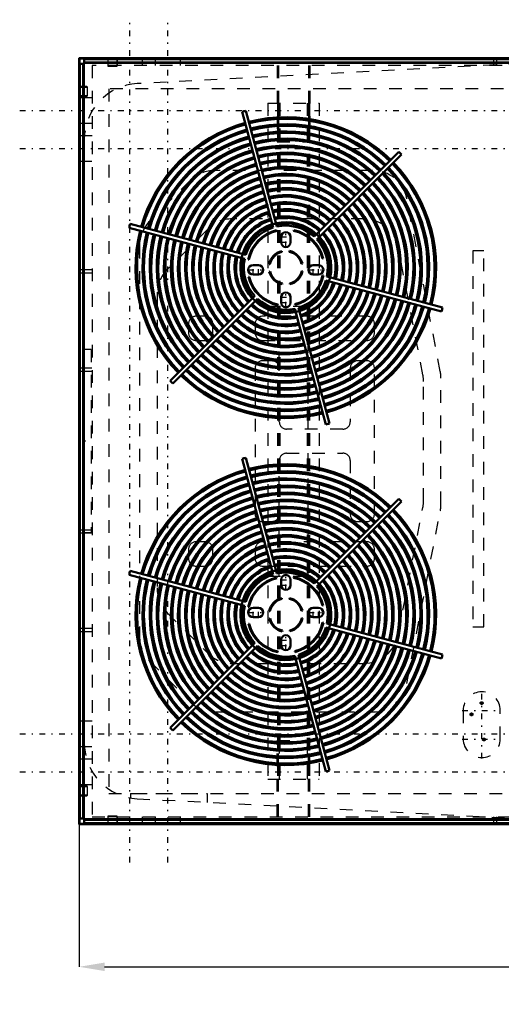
# Model space of a CAD drawing. Header units: inches. Extents: x -52 to 61, y -44 to 33.
# Tile 1 of 2: x -52 to -14, y -44 to 33. Entities that reach past the tile are written whole.
import ezdxf

# ---------------------------------------------------------------- set-up
doc = ezdxf.new("R2010")
doc.units = ezdxf.units.IN
doc.header["$MEASUREMENT"] = 0
doc.linetypes.add('Center', pattern=[1.5, 0.45, -0.5, 0.05, -0.5])
doc.linetypes.add('Dashed', pattern=[2, 1, -1])
for name, color, linetype, lineweight in [('2d ConnectionPoints', 7, 'Continuous', 50), ('AM_0', 7, 'Continuous', 50), ('AM_4', 3, 'Continuous', 25), ('AM_5', 3, 'Continuous', 25), ('AM_7', 7, 'Center', 25), ('AM_9', 6, 'Dashed', 25)]:
    doc.layers.add(name, color=color, linetype=linetype, lineweight=lineweight)
doc.dimstyles.get("Standard").update_dxf_attribs({"dimtxt": 0.18, "dimasz": 0.18, "dimexe": 0.18, "dimexo": 0.0625, "dimgap": 0.09, "dimtad": 0, "dimtih": 1, "dimtoh": 1, "dimdec": 4, "dimzin": 0, "dimdsep": 46, "dimtxsty": 'Standard', "dimcen": 0.09, "dimadec": 0, "dimazin": 0, "dimtfac": 1, "dimtdec": 4, "dimtofl": 0, "dimtmove": 0, "dimatfit": 3, "dimfxl": 1, "dimtolj": 1, "dimtzin": 0, "dimarcsym": 0})

# ---------------------------------------------------------------- blocks, each defined once
blk = doc.blocks.new('*D1')
at = {"layer": 'AM_5', "color": 0, "lineweight": -2}
for p, q in [((-46.898, 0), (-46.898, -41.403)), ((46.898, 0), (46.898, -41.403)), ((-44.898, -41.403), (-5.956, -41.403)), ((44.898, -41.403), (5.956, -41.403))]:
    blk.add_line(p, q, dxfattribs=at)
at = {"layer": 'AM_5', "color": 0}
for points in [[(-44.898, -41.07), (-44.898, -41.737), (-46.898, -41.403)], [(44.898, -41.737), (44.898, -41.07), (46.898, -41.403)]]:
    blk.add_solid(points, dxfattribs=at)
at = {"layer": 'Defpoints', "color": 0}
for p in [(-46.898, 0), (46.898, 0), (46.898, -41.403)]:
    blk.add_point(p, dxfattribs=at)
at = {"layer": 'AM_5', "color": 0, "insert": (0, -41.403), "char_height": 2, "attachment_point": 5}
blk.add_mtext('\\A1;93.8 in', dxfattribs=at)

msp = doc.modelspace()

# ---------------------------------------------------------------- linework, layer by layer
at = {"layer": '2d ConnectionPoints'}
msp.add_point((-46.497, 0), dxfattribs=at)
at = {"layer": 'AM_0'}
for p, q in [((-46.898, 30.181), (-46.898, -30.181)), ((-10.079, 30.181), (-46.898, 30.181)), ((-46.864, 27.964), (-46.864, 30.113)), ((-46.8575, 29.735), (-46.8575, -29.735)), ((-46.8575, 29.735), (-46.496, 29.735)), ((-46.83, 30.147), (-44.681, 30.147)), ((-46.5885, 29.735), (-46.5885, -29.735)), ((46.496, 30.0965), (-46.496, 30.0965)), ((-46.496, 30.0965), (-46.496, 29.735)), ((46.496, 29.8275), (-46.496, 29.8275)), ((-44.647, 30.113), (-44.647, 30.0965)), ((-44.613, 30.0965), (-44.613, 30.113)), ((-43.927, 30.113), (-43.927, 30.0965)), ((-43.893, 30.0965), (-43.893, 30.113)), ((-43.859, 30.147), (-43.246, 30.147)), ((-43.246, 30.147), (-43.246, 30.181)), ((-46.898, 26.585), (-46.864, 26.585)), ((-46.864, 26.585), (-46.864, 27.142)), ((-34.05886, 25.94212), (-31.61555, 16.82355)), ((-31.31321, 16.90456), (-33.75653, 26.02313)), ((-21.70373, 22.79359), (-28.37899, 16.11834)), ((-28.15766, 15.89701), (-21.48241, 22.57227)), ((-33.76355, 14.67555), (-42.88212, 17.11886)), ((-42.96313, 16.81653), (-33.84456, 14.37321)), ((-31.34127, 16.62897), (-31.32627, 16.56881)), ((-29.99071, 16.57212), (-29.97782, 16.63277)), ((-30.983, 15.665), (-30.983, 16.085)), ((-30.233, 16.085), (-30.233, 15.665)), ((-30.9329, 14.97111), (-30.91814, 14.91192)), ((-30.34146, 14.92199), (-30.32877, 14.98165)), ((-33.51212, 14.30529), (-33.57277, 14.31818)), ((-29.30489, 13.9929), (-29.36408, 13.97814)), ((-27.66703, 14.40127), (-27.72719, 14.38627)), ((-33.193, 13.875), (-32.773, 13.875)), ((-31.86199, 13.93454), (-31.92165, 13.94723)), ((-31.91111, 13.3431), (-31.85192, 13.35786)), ((-29.35401, 13.40146), (-29.29435, 13.38877)), ((-28.443, 13.875), (-28.023, 13.875)), ((-33.54897, 12.93473), (-33.48881, 12.94973)), ((-32.773, 13.125), (-33.193, 13.125)), ((-30.87454, 12.41401), (-30.88723, 12.35435)), ((-30.2831, 12.36489), (-30.29786, 12.42408)), ((-28.023, 13.125), (-28.443, 13.125)), ((-27.70388, 13.05071), (-27.64323, 13.03782)), ((-27.45245, 12.66045), (-18.33388, 10.21714)), ((-18.25287, 10.51947), (-27.37144, 12.96279)), ((-33.05834, 11.43899), (-39.73359, 4.76373)), ((-39.51227, 4.54241), (-32.83701, 11.21766)), ((-30.983, 10.915), (-30.983, 11.335)), ((-30.233, 11.335), (-30.233, 10.915)), ((-31.22529, 10.76388), (-31.23818, 10.70323)), ((-29.90279, 10.43144), (-27.45947, 1.31287)), ((-29.87473, 10.72703), (-29.88973, 10.78719)), ((-27.15714, 1.39388), (-29.60045, 10.51245)), ((-34.05886, -1.39388), (-31.61555, -10.51245)), ((-31.31321, -10.43144), (-33.75653, -1.31287)), ((-21.70373, -4.54241), (-28.37899, -11.21766)), ((-28.15766, -11.43899), (-21.48241, -4.76373)), ((-42.96313, -10.51947), (-33.84456, -12.96279)), ((-33.76355, -12.66045), (-42.88212, -10.21714)), ((-31.34127, -10.72703), (-31.32627, -10.78719)), ((-29.99071, -10.76388), (-29.97782, -10.70323)), ((-30.983, -11.335), (-30.983, -10.915)), ((-30.233, -10.915), (-30.233, -11.335)), ((-30.9329, -12.36489), (-30.91814, -12.42408)), ((-30.34146, -12.41401), (-30.32877, -12.35435)), ((-33.51212, -13.05071), (-33.57277, -13.03782)), ((-33.193, -13.125), (-32.773, -13.125)), ((-28.443, -13.125), (-28.023, -13.125)), ((-27.66703, -12.93473), (-27.72719, -12.94973)), ((-32.773, -13.875), (-33.193, -13.875)), ((-31.86199, -13.40146), (-31.92165, -13.38877)), ((-29.30489, -13.3431), (-29.36408, -13.35786)), ((-29.35401, -13.93454), (-29.29435, -13.94723)), ((-28.023, -13.875), (-28.443, -13.875)), ((-33.54897, -14.40127), (-33.48881, -14.38627)), ((-31.91111, -13.9929), (-31.85192, -13.97814)), ((-27.70388, -14.28529), (-27.64323, -14.29818)), ((-27.45245, -14.67555), (-18.33388, -17.11886)), ((-18.25287, -16.81653), (-27.37144, -14.37321)), ((-30.87454, -14.92199), (-30.88723, -14.98165)), ((-30.2831, -14.97111), (-30.29786, -14.91192)), ((-33.05834, -15.89701), (-39.73359, -22.57227)), ((-39.51227, -22.79359), (-32.83701, -16.11834)), ((-30.983, -16.085), (-30.983, -15.665)), ((-30.233, -15.665), (-30.233, -16.085)), ((-31.22529, -16.57212), (-31.23818, -16.63277)), ((-29.90279, -16.90456), (-27.45947, -26.02313)), ((-29.87473, -16.60897), (-29.88973, -16.54881)), ((-27.15714, -25.94212), (-29.60045, -16.82355)), ((-46.864, -26.585), (-46.898, -26.585)), ((-46.864, -27.142), (-46.864, -26.585)), ((-46.864, -30.113), (-46.864, -27.964)), ((-46.898, -30.181), (-8.472, -30.181)), ((-46.8575, -29.735), (-46.496, -29.735)), ((-44.681, -30.147), (-46.83, -30.147)), ((-46.496, -29.735), (-46.496, -30.0965)), ((46.496, -29.8275), (-46.496, -29.8275)), ((46.496, -30.0965), (-46.496, -30.0965)), ((-44.647, -30.0965), (-44.647, -30.113)), ((-44.613, -30.113), (-44.613, -30.0965)), ((-43.927, -30.0965), (-43.927, -30.113)), ((-43.893, -30.113), (-43.893, -30.0965)), ((-43.246, -30.147), (-43.859, -30.147)), ((-43.246, -30.181), (-43.246, -30.147))]:
    msp.add_line(p, q, dxfattribs=at)
for centre, radius, start, end in [((-46.83, 30.113), 0.068, 90, 180), ((-46.83, 30.113), 0.034, 90, 180), ((-44.681, 30.113), 0.068, 0, 90), ((-44.681, 30.113), 0.034, 0, 90), ((-43.859, 30.113), 0.068, 90, 180), ((-43.859, 30.113), 0.034, 90, 180), ((-46.83, 27.964), 0.068, 180, 246.1457295), ((-46.83, 27.964), 0.034, 180, 216.0188542), ((-46.83, 27.142), 0.068, 113.8542705, 180), ((-46.83, 27.142), 0.034, 143.9811458, 180), ((-30.608, 13.668), 12.75, 104.2967047, 105.7032953), ((-30.608, 13.668), 11.848, 105.7568408, 164.2431592), ((-30.608, 13.668), 11.728, 105.7645852, 164.2354148), ((-30.608, 13.668), 11.848, 45.7568408, 104.2431592), ((-30.608, 13.668), 11.728, 45.7645852, 104.2354148), ((-30.608, 13.668), 11.301, 45.7934763, 104.2065237), ((-30.608, 13.668), 11.181, 45.8019929, 104.1980071), ((-30.608, 13.668), 11.301, 105.7934763, 164.2065237), ((-30.608, 13.668), 11.181, 105.8019929, 164.1980071), ((-30.608, 13.668), 10.731, 45.8356264, 104.1643736), ((-30.608, 13.668), 10.611, 45.8450772, 104.1549228), ((-30.608, 13.668), 10.731, 105.8356264, 164.1643736), ((-30.608, 13.668), 10.611, 105.8450772, 164.1549228), ((-30.608, 13.668), 10.174, 105.8813783, 164.1186217), ((-30.608, 13.668), 10.054, 105.8918989, 164.1081011), ((-30.608, 13.668), 10.174, 45.8813783, 104.1186217), ((-30.608, 13.668), 10.054, 45.8918989, 104.1081011), ((-30.608, 13.668), 9.616, 45.9325276, 104.0674724), ((-30.608, 13.668), 9.616, 105.9325276, 164.0674724), ((-30.608, 13.668), 9.496, 105.9443129, 164.0556871), ((-30.608, 13.668), 9.496, 45.9443129, 104.0556871), ((-30.608, 13.668), 9.059, 45.9898704, 104.0101296), ((-30.608, 13.668), 8.939, 46.00316, 103.99684), ((-30.608, 13.668), 12.75, 44.2967047, 45.7032953), ((-30.608, 13.668), 9.059, 105.9898704, 164.0101296), ((-30.608, 13.668), 8.939, 106.00316, 163.99684), ((-30.608, 13.668), 8.501, 106.0548519, 163.9451481), ((-30.608, 13.668), 8.381, 106.0699571, 163.9300429), ((-30.608, 13.668), 8.501, 46.0548519, 103.9451481), ((-30.608, 13.668), 8.381, 46.0699571, 103.9300429), ((-30.608, 13.668), 11.728, 345.7645852, 44.2354148), ((-30.608, 13.668), 11.848, 345.7568408, 44.2431592), ((-30.608, 13.668), 7.943, 106.1289651, 163.8710349), ((-30.608, 13.668), 7.823, 106.146285, 163.853715), ((-30.608, 13.668), 7.943, 46.1289651, 103.8710349), ((-30.608, 13.668), 7.823, 46.146285, 103.853715), ((-30.608, 13.668), 7.386, 46.214116, 103.785884), ((-30.608, 13.668), 10.611, 345.8450772, 44.1549228), ((-30.608, 13.668), 10.731, 345.8356264, 44.1643736), ((-30.608, 13.668), 11.181, 345.8019929, 44.1980071), ((-30.608, 13.668), 11.301, 345.7934763, 44.2065237), ((-30.608, 13.668), 7.386, 106.214116, 163.785884), ((-30.608, 13.668), 7.266, 106.2341705, 163.7658295), ((-30.608, 13.668), 6.828, 106.3133531, 163.6866469), ((-30.608, 13.668), 7.266, 46.2341705, 103.7658295), ((-30.608, 13.668), 6.828, 46.3133531, 103.6866469), ((-30.608, 13.668), 6.708, 46.336852, 103.663148), ((-30.608, 13.668), 9.496, 345.9443129, 44.0556871), ((-30.608, 13.668), 9.616, 345.9325276, 44.0674724), ((-30.608, 13.668), 10.054, 345.8918989, 44.1081011), ((-30.608, 13.668), 10.174, 345.8813783, 44.1186217), ((-30.608, 13.668), 6.708, 106.336852, 163.663148), ((-30.608, 13.668), 6.27, 106.4302585, 163.5697415), ((-30.608, 13.668), 6.15, 106.458172, 163.541828), ((-30.608, 13.668), 6.27, 46.4302585, 103.5697415), ((-30.608, 13.668), 6.15, 46.458172, 103.541828), ((-30.608, 13.668), 8.381, 346.0699571, 43.9300429), ((-30.608, 13.668), 8.501, 346.0548519, 43.9451481), ((-30.608, 13.668), 8.939, 346.00316, 43.99684), ((-30.608, 13.668), 9.059, 345.9898704, 44.0101296), ((-30.608, 13.668), 5.713, 106.5697377, 163.4302623), ((-30.608, 13.668), 5.592, 106.6037125, 163.3962875), ((-30.608, 13.668), 5.713, 46.5697377, 103.4302623), ((-30.608, 13.668), 5.592, 46.6037125, 103.3962875), ((-30.608, 13.668), 5.155, 46.7397027, 103.2602973), ((-30.608, 13.668), 5.035, 46.7811785, 103.2188215), ((-30.608, 13.668), 7.266, 346.2341705, 43.7658295), ((-30.608, 13.668), 7.386, 346.214116, 43.785884), ((-30.608, 13.668), 7.823, 346.146285, 43.853715), ((-30.608, 13.668), 7.943, 346.1289651, 43.8710349), ((-30.608, 13.668), 5.155, 106.7397027, 163.2602973), ((-30.608, 13.668), 5.035, 106.7811785, 163.2188215), ((-30.608, 13.668), 4.608, 106.9462921, 163.0537079), ((-30.608, 13.668), 4.488, 106.9983529, 163.0016471), ((-30.608, 13.668), 4.608, 46.9462921, 103.0537079), ((-30.608, 13.668), 4.488, 46.9983529, 103.0016471), ((-30.608, 13.668), 6.15, 346.458172, 43.541828), ((-30.608, 13.668), 6.27, 346.4302585, 43.5697415), ((-30.608, 13.668), 6.708, 346.336852, 43.663148), ((-30.608, 13.668), 6.828, 346.3133531, 43.6866469), ((-30.608, 13.668), 12.75, 164.2967047, 165.7032953), ((-30.608, 13.668), 4.039, 107.2206078, 162.7793922), ((-30.608, 13.668), 3.919, 107.2886385, 162.7113615), ((-30.608, 13.668), 3.585, 107.5019916, 162.4980084), ((-30.608, 13.668), 3.56286, 102.4824503, 107.5175497), ((-30.608, 13.668), 4.039, 47.2206078, 102.7793922), ((-30.608, 13.668), 3.919, 47.2886385, 102.7113615), ((-30.608, 13.668), 3.585, 47.5019916, 102.4980084), ((-30.608, 13.668), 3.474, 47.5819877, 102.4180123), ((-30.608, 13.668), 5.035, 346.7811785, 43.2188215), ((-30.608, 13.668), 5.155, 346.7397027, 43.2602973), ((-30.608, 13.668), 5.592, 346.6037125, 43.3962875), ((-30.608, 13.668), 5.713, 346.5697377, 43.4302623), ((-30.608, 13.668), 11.848, 165.7568408, 224.2431592), ((-30.608, 13.668), 11.728, 165.7645852, 224.2354148), ((-30.608, 13.668), 11.301, 165.7934763, 224.2065237), ((-30.608, 13.668), 11.181, 165.8019929, 224.1980071), ((-30.608, 13.668), 10.731, 165.8356264, 224.1643736), ((-30.608, 13.668), 3.474, 107.5819877, 162.4180123), ((-30.608, 13.668), 3.3125, 107.7079634, 162.2920366), ((-30.608, 13.688), 3.031, 104, 168), ((-30.608, 13.688), 2.969, 104, 168), ((-30.608, 13.668), 3.3125, 47.7079634, 102.2920366), ((-30.608, 16.085), 0.375, 0, 180), ((-30.608, 13.668), 2.969, 14, 78), ((-30.608, 13.668), 3.031, 14, 78), ((-30.608, 13.668), 3.56286, 42.4824503, 47.5175497), ((-30.608, 13.668), 3.919, 347.2886385, 42.7113615), ((-30.608, 13.668), 4.039, 347.2206078, 42.7793922), ((-30.608, 13.668), 4.488, 346.9983529, 43.0016471), ((-30.608, 13.668), 4.608, 346.9462921, 43.0537079), ((-30.608, 13.668), 10.611, 165.8450772, 224.1549228), ((-30.608, 13.668), 10.174, 165.8813783, 224.1186217), ((-30.608, 13.668), 10.054, 165.8918989, 224.1081011), ((-30.608, 13.668), 9.616, 165.9325276, 224.0674724), ((-30.608, 13.668), 9.496, 165.9443129, 224.0556871), ((-30.608, 13.668), 9.059, 165.9898704, 224.0101296), ((-30.608, 13.668), 8.939, 166.00316, 223.99684), ((-30.608, 13.668), 8.501, 166.0548519, 223.9451481), ((-30.608, 13.668), 8.381, 166.0699571, 223.9300429), ((-30.608, 13.668), 7.943, 166.1289651, 223.8710349), ((-30.608, 13.668), 7.823, 166.146285, 223.853715), ((-30.608, 15.665), 0.375, 180, 360), ((-30.608, 13.668), 3.3125, 347.7079634, 42.2920366), ((-30.608, 13.668), 3.474, 347.5819877, 42.4180123), ((-30.608, 13.668), 3.585, 347.5019916, 42.4980084), ((-30.608, 13.668), 7.386, 166.214116, 223.785884), ((-30.608, 13.668), 7.266, 166.2341705, 223.7658295), ((-30.608, 13.668), 6.828, 166.3133531, 223.6866469), ((-30.608, 13.668), 6.708, 166.336852, 223.663148), ((-30.608, 13.668), 6.27, 166.4302585, 223.5697415), ((-30.608, 13.668), 6.15, 166.458172, 223.541828), ((-30.608, 13.668), 5.713, 166.5697377, 223.4302623), ((-30.608, 13.668), 5.592, 166.6037125, 223.3962875), ((-30.608, 13.668), 5.155, 166.7397027, 223.2602973), ((-30.608, 13.668), 5.035, 166.7811785, 223.2188215), ((-30.608, 13.668), 3.56286, 162.4824503, 167.5175497), ((-30.608, 13.668), 1.343, 104, 168), ((-30.608, 13.668), 1.282, 104, 168), ((-30.608, 13.668), 1.282, 14, 78), ((-30.608, 13.668), 1.343, 14, 78), ((-30.608, 13.668), 4.608, 166.9462921, 223.0537079), ((-30.608, 13.668), 4.488, 166.9983529, 223.0016471), ((-30.608, 13.668), 4.039, 167.2206078, 222.7793922), ((-30.608, 13.668), 3.919, 167.2886385, 222.7113615), ((-30.608, 13.668), 3.585, 167.5019916, 222.4980084), ((-30.608, 13.668), 3.474, 167.5819877, 222.4180123), ((-30.608, 13.668), 3.3125, 167.7079634, 222.2920366), ((-33.193, 13.5), 0.375, 90, 270), ((-32.773, 13.5), 0.375, 270, 90), ((-30.608, 13.668), 1.343, 194, 258), ((-30.608, 13.668), 1.282, 194, 258), ((-30.608, 13.668), 1.282, 284, 348), ((-30.608, 13.668), 1.343, 284, 348), ((-28.443, 13.5), 0.375, 90, 270), ((-28.023, 13.5), 0.375, 270, 90), ((-30.608, 13.668), 3.031, 194, 258), ((-30.608, 13.668), 2.969, 194, 258), ((-30.608, 13.668), 2.969, 284, 348), ((-30.608, 13.668), 3.031, 284, 348), ((-30.608, 13.668), 3.3125, 287.7079634, 342.2920366), ((-30.608, 13.668), 3.474, 287.5819877, 342.4180123), ((-30.608, 13.668), 3.585, 287.5019916, 342.4980084), ((-30.608, 13.668), 3.919, 287.2886385, 342.7113615), ((-30.608, 13.668), 4.039, 287.2206078, 342.7793922), ((-30.608, 13.668), 3.56286, 342.4824503, 347.5175497), ((-30.608, 11.335), 0.375, 0, 180), ((-30.608, 13.668), 4.488, 286.9983529, 343.0016471), ((-30.608, 13.668), 4.608, 286.9462921, 343.0537079), ((-30.608, 13.668), 5.035, 286.7811785, 343.2188215), ((-30.608, 13.668), 5.155, 286.7397027, 343.2602973), ((-30.608, 13.668), 5.592, 286.6037125, 343.3962875), ((-30.608, 13.668), 5.713, 286.5697377, 343.4302623), ((-30.608, 13.668), 6.15, 286.458172, 343.541828), ((-30.608, 13.668), 6.27, 286.4302585, 343.5697415), ((-30.608, 13.668), 6.708, 286.336852, 343.663148), ((-30.608, 13.668), 6.828, 286.3133531, 343.6866469), ((-30.608, 13.668), 7.266, 286.2341705, 343.7658295), ((-30.608, 13.668), 3.56286, 222.4824503, 227.5175497), ((-30.608, 13.668), 3.585, 227.5019916, 282.4980084), ((-30.608, 13.668), 3.474, 227.5819877, 282.4180123), ((-30.608, 13.668), 3.3125, 227.7079634, 282.2920366), ((-30.608, 10.915), 0.375, 180, 0), ((-30.608, 13.668), 7.386, 286.214116, 343.785884), ((-30.608, 13.668), 7.823, 286.146285, 343.853715), ((-30.608, 13.668), 7.943, 286.1289651, 343.8710349), ((-30.608, 13.668), 8.381, 286.0699571, 343.9300429), ((-30.608, 13.668), 8.501, 286.0548519, 343.9451481), ((-30.608, 13.668), 8.939, 286.00316, 343.99684), ((-30.608, 13.668), 9.059, 285.9898704, 344.0101296), ((-30.608, 13.668), 9.496, 285.9443129, 344.0556871), ((-30.608, 13.668), 9.616, 285.9325276, 344.0674724), ((-30.608, 13.668), 10.054, 285.8918989, 344.1081011), ((-30.608, 13.668), 10.174, 285.8813783, 344.1186217), ((-30.608, 13.668), 4.608, 226.9462921, 283.0537079), ((-30.608, 13.668), 4.488, 226.9983529, 283.0016471), ((-30.608, 13.668), 4.039, 227.2206078, 282.7793922), ((-30.608, 13.668), 3.919, 227.2886385, 282.7113615), ((-30.608, 13.668), 3.56286, 282.4824503, 287.5175497), ((-30.608, 13.668), 10.611, 285.8450772, 344.1549228), ((-30.608, 13.668), 10.731, 285.8356264, 344.1643736), ((-30.608, 13.668), 11.181, 285.8019929, 344.1980071), ((-30.608, 13.668), 11.301, 285.7934763, 344.2065237), ((-30.608, 13.668), 11.728, 285.7645852, 344.2354148), ((-30.608, 13.668), 11.848, 285.7568408, 344.2431592), ((-30.608, 13.668), 12.75, 344.2967047, 345.7032953), ((-30.608, 13.668), 5.713, 226.5697377, 283.4302623), ((-30.608, 13.668), 5.592, 226.6037125, 283.3962875), ((-30.608, 13.668), 5.155, 226.7397027, 283.2602973), ((-30.608, 13.668), 5.035, 226.7811785, 283.2188215), ((-30.608, 13.668), 6.828, 226.3133531, 283.6866469), ((-30.608, 13.668), 6.708, 226.336852, 283.663148), ((-30.608, 13.668), 6.27, 226.4302585, 283.5697415), ((-30.608, 13.668), 6.15, 226.458172, 283.541828), ((-30.608, 13.668), 7.943, 226.1289651, 283.8710349), ((-30.608, 13.668), 7.823, 226.146285, 283.853715), ((-30.608, 13.668), 7.386, 226.214116, 283.785884), ((-30.608, 13.668), 7.266, 226.2341705, 283.7658295), ((-30.608, 13.668), 9.059, 225.9898704, 284.0101296), ((-30.608, 13.668), 8.939, 226.00316, 283.99684), ((-30.608, 13.668), 8.501, 226.0548519, 283.9451481), ((-30.608, 13.668), 8.381, 226.0699571, 283.9300429), ((-30.608, 13.668), 10.174, 225.8813783, 284.1186217), ((-30.608, 13.668), 10.054, 225.8918989, 284.1081011), ((-30.608, 13.668), 9.616, 225.9325276, 284.0674724), ((-30.608, 13.668), 9.496, 225.9443129, 284.0556871), ((-30.608, 13.668), 11.301, 225.7934763, 284.2065237), ((-30.608, 13.668), 11.181, 225.8019929, 284.1980071), ((-30.608, 13.668), 10.731, 225.8356264, 284.1643736), ((-30.608, 13.668), 10.611, 225.8450772, 284.1549228), ((-30.608, 13.668), 12.75, 224.2967047, 225.7032953), ((-30.608, 13.668), 11.848, 225.7568408, 284.2431592), ((-30.608, 13.668), 11.728, 225.7645852, 284.2354148), ((-30.608, 13.668), 12.75, 284.2967048, 285.7032953), ((-30.608, -13.668), 12.75, 104.2967048, 105.7032953), ((-30.608, -13.668), 11.848, 105.7568408, 164.2431592), ((-30.608, -13.668), 11.848, 45.7568408, 104.2431592), ((-30.608, -13.668), 11.728, 45.7645852, 104.2354148), ((-30.608, -13.668), 11.728, 105.7645852, 164.2354148), ((-30.608, -13.668), 11.301, 105.7934763, 164.2065237), ((-30.608, -13.668), 11.181, 105.8019929, 164.1980071), ((-30.608, -13.668), 11.301, 45.7934763, 104.2065237), ((-30.608, -13.668), 11.181, 45.8019929, 104.1980071), ((-30.608, -13.668), 10.731, 45.8356264, 104.1643736), ((-30.608, -13.668), 10.611, 45.8450772, 104.1549228), ((-30.608, -13.668), 10.731, 105.8356264, 164.1643736), ((-30.608, -13.668), 10.611, 105.8450772, 164.1549228), ((-30.608, -13.668), 10.174, 45.8813783, 104.1186217), ((-30.608, -13.668), 10.054, 45.8918989, 104.1081011), ((-30.608, -13.668), 10.174, 105.8813783, 164.1186217), ((-30.608, -13.668), 10.054, 105.8918989, 164.1081011), ((-30.608, -13.668), 9.616, 105.9325276, 164.0674724), ((-30.608, -13.668), 9.496, 105.9443129, 164.0556871), ((-30.608, -13.668), 9.616, 45.9325276, 104.0674724), ((-30.608, -13.668), 9.496, 45.9443129, 104.0556871), ((-30.608, -13.668), 9.059, 45.9898704, 104.0101296), ((-30.608, -13.668), 12.75, 44.2967047, 45.7032953), ((-30.608, -13.668), 9.059, 105.9898704, 164.0101296), ((-30.608, -13.668), 8.939, 106.00316, 163.99684), ((-30.608, -13.668), 8.939, 46.00316, 103.99684), ((-30.608, -13.668), 8.501, 46.0548519, 103.9451481), ((-30.608, -13.668), 8.381, 46.0699571, 103.9300429), ((-30.608, -13.668), 11.848, 345.7568408, 44.2431592), ((-30.608, -13.668), 8.501, 106.0548519, 163.9451481), ((-30.608, -13.668), 8.381, 106.0699571, 163.9300429), ((-30.608, -13.668), 7.943, 106.1289651, 163.8710349), ((-30.608, -13.668), 7.823, 106.146285, 163.853715), ((-30.608, -13.668), 7.943, 46.1289651, 103.8710349), ((-30.608, -13.668), 7.823, 46.146285, 103.853715), ((-30.608, -13.668), 10.731, 345.8356264, 44.1643736), ((-30.608, -13.668), 11.181, 345.8019929, 44.1980071), ((-30.608, -13.668), 11.301, 345.7934763, 44.2065237), ((-30.608, -13.668), 11.728, 345.7645852, 44.2354148), ((-30.608, -13.668), 7.386, 106.214116, 163.785884), ((-30.608, -13.668), 7.266, 106.2341705, 163.7658295), ((-30.608, -13.668), 7.386, 46.214116, 103.785884), ((-30.608, -13.668), 7.266, 46.2341705, 103.7658295), ((-30.608, -13.668), 6.828, 46.3133531, 103.6866469), ((-30.608, -13.668), 6.708, 46.336852, 103.663148), ((-30.608, -13.668), 9.616, 345.9325276, 44.0674724), ((-30.608, -13.668), 10.054, 345.8918989, 44.1081011), ((-30.608, -13.668), 10.174, 345.8813783, 44.1186217), ((-30.608, -13.668), 10.611, 345.8450772, 44.1549228), ((-30.608, -13.668), 6.828, 106.3133531, 163.6866469), ((-30.608, -13.668), 6.708, 106.336852, 163.663148), ((-30.608, -13.668), 6.27, 106.4302585, 163.5697415), ((-30.608, -13.668), 6.27, 46.4302585, 103.5697415), ((-30.608, -13.668), 6.15, 46.458172, 103.541828), ((-30.608, -13.668), 8.939, 346.00316, 43.99684), ((-30.608, -13.668), 9.059, 345.9898704, 44.0101296), ((-30.608, -13.668), 9.496, 345.9443129, 44.0556871), ((-30.608, -13.668), 6.15, 106.458172, 163.541828), ((-30.608, -13.668), 5.713, 106.5697377, 163.4302623), ((-30.608, -13.668), 5.592, 106.6037125, 163.3962875), ((-30.608, -13.668), 5.713, 46.5697377, 103.4302623), ((-30.608, -13.668), 5.592, 46.6037125, 103.3962875), ((-30.608, -13.668), 5.155, 46.7397027, 103.2602973), ((-30.608, -13.668), 7.823, 346.146285, 43.853715), ((-30.608, -13.668), 7.943, 346.1289651, 43.8710349), ((-30.608, -13.668), 8.381, 346.0699571, 43.9300429), ((-30.608, -13.668), 8.501, 346.0548519, 43.9451481), ((-30.608, -13.668), 5.155, 106.7397027, 163.2602973), ((-30.608, -13.668), 5.035, 106.7811785, 163.2188215), ((-30.608, -13.668), 4.608, 106.9462921, 163.0537079), ((-30.608, -13.668), 5.035, 46.7811785, 103.2188215), ((-30.608, -13.668), 4.608, 46.9462921, 103.0537079), ((-30.608, -13.668), 4.488, 46.9983529, 103.0016471), ((-30.608, -13.668), 6.708, 346.336852, 43.663148), ((-30.608, -13.668), 6.828, 346.3133531, 43.6866469), ((-30.608, -13.668), 7.266, 346.2341705, 43.7658295), ((-30.608, -13.668), 7.386, 346.214116, 43.785884), ((-30.608, -13.668), 4.488, 106.9983529, 163.0016471), ((-30.608, -13.668), 4.039, 107.2206078, 162.7793922), ((-30.608, -13.668), 3.919, 107.2886385, 162.7113615), ((-30.608, -13.668), 4.039, 47.2206078, 102.7793922), ((-30.608, -13.668), 3.919, 47.2886385, 102.7113615), ((-30.608, -13.668), 5.592, 346.6037125, 43.3962875), ((-30.608, -13.668), 5.713, 346.5697377, 43.4302623), ((-30.608, -13.668), 6.15, 346.458172, 43.541828), ((-30.608, -13.668), 6.27, 346.4302585, 43.5697415), ((-30.608, -13.668), 12.75, 164.2967047, 165.7032953), ((-30.608, -13.668), 11.848, 165.7568408, 224.2431592), ((-30.608, -13.668), 11.728, 165.7645852, 224.2354148), ((-30.608, -13.668), 3.585, 107.5019916, 162.4980084), ((-30.608, -13.668), 3.474, 107.5819877, 162.4180123), ((-30.608, -13.668), 3.3125, 107.7079634, 162.2920366), ((-30.608, -13.668), 3.031, 104, 168), ((-30.608, -13.668), 2.969, 104, 168), ((-30.608, -13.668), 3.56286, 102.4824503, 107.5175497), ((-30.608, -13.668), 3.585, 47.5019916, 102.4980084), ((-30.608, -13.668), 3.474, 47.5819877, 102.4180123), ((-30.608, -13.668), 3.3125, 47.7079634, 102.2920366), ((-30.608, -10.915), 0.375, 0, 180), ((-30.608, -13.668), 2.969, 14, 78), ((-30.608, -13.668), 3.031, 14, 78), ((-30.608, -13.668), 4.488, 346.9983529, 43.0016471), ((-30.608, -13.668), 4.608, 346.9462921, 43.0537079), ((-30.608, -13.668), 5.035, 346.7811785, 43.2188215), ((-30.608, -13.668), 5.155, 346.7397027, 43.2602973), ((-30.608, -13.668), 11.301, 165.7934763, 224.2065237), ((-30.608, -13.668), 11.181, 165.8019929, 224.1980071), ((-30.608, -13.668), 10.731, 165.8356264, 224.1643736), ((-30.608, -13.668), 10.611, 165.8450772, 224.1549228), ((-30.608, -13.668), 10.174, 165.8813783, 224.1186217), ((-30.608, -13.668), 10.054, 165.8918989, 224.1081011), ((-30.608, -13.668), 9.616, 165.9325276, 224.0674724), ((-30.608, -13.668), 9.496, 165.9443129, 224.0556871), ((-30.608, -13.668), 9.059, 165.9898704, 224.0101296), ((-30.608, -13.668), 8.939, 166.00316, 223.99684), ((-30.608, -13.668), 8.501, 166.0548519, 223.9451481), ((-30.608, -11.335), 0.375, 180, 0), ((-30.608, -13.668), 3.56286, 42.4824503, 47.5175497), ((-30.608, -13.668), 3.3125, 347.7079634, 42.2920366), ((-30.608, -13.668), 3.474, 347.5819877, 42.4180123), ((-30.608, -13.668), 3.585, 347.5019916, 42.4980084), ((-30.608, -13.668), 3.919, 347.2886385, 42.7113615), ((-30.608, -13.668), 4.039, 347.2206078, 42.7793922), ((-30.608, -13.668), 8.381, 166.0699571, 223.9300429), ((-30.608, -13.668), 7.943, 166.1289651, 223.8710349), ((-30.608, -13.668), 7.823, 166.146285, 223.853715), ((-30.608, -13.668), 7.386, 166.214116, 223.785884), ((-30.608, -13.668), 7.266, 166.2341705, 223.7658295), ((-30.608, -13.668), 6.828, 166.3133531, 223.6866469), ((-30.608, -13.668), 6.708, 166.336852, 223.663148), ((-30.608, -13.668), 6.27, 166.4302585, 223.5697415), ((-30.608, -13.668), 6.15, 166.458172, 223.541828), ((-30.608, -13.668), 5.713, 166.5697377, 223.4302623), ((-30.608, -13.668), 5.592, 166.6037125, 223.3962875), ((-30.608, -13.668), 1.343, 104, 168), ((-30.608, -13.668), 1.343, 14, 78), ((-30.608, -13.668), 5.155, 166.7397027, 223.2602973), ((-30.608, -13.668), 5.035, 166.7811785, 223.2188215), ((-30.608, -13.668), 4.608, 166.9462921, 223.0537079), ((-30.608, -13.668), 4.488, 166.9983529, 223.0016471), ((-30.608, -13.668), 4.039, 167.2206078, 222.7793922), ((-30.608, -13.668), 3.919, 167.2886385, 222.7113615), ((-30.608, -13.668), 3.585, 167.5019916, 222.4980084), ((-30.608, -13.668), 3.56286, 162.4824503, 167.5175497), ((-30.608, -13.668), 3.474, 167.5819877, 222.4180123), ((-30.608, -13.668), 3.3125, 167.7079634, 222.2920366), ((-33.193, -13.5), 0.375, 90, 270), ((-32.773, -13.5), 0.375, 270, 90), ((-30.608, -13.668), 1.282, 104, 168), ((-30.608, -13.668), 1.282, 14, 78), ((-28.443, -13.5), 0.375, 90, 270), ((-28.023, -13.5), 0.375, 270, 90), ((-30.608, -13.668), 1.282, 284, 348), ((-30.608, -13.668), 1.343, 284, 348), ((-30.608, -13.668), 3.031, 194, 258), ((-30.608, -13.668), 2.969, 194, 258), ((-30.608, -13.668), 1.343, 194, 258), ((-30.608, -13.668), 1.282, 194, 258), ((-30.608, -13.668), 2.969, 284, 348), ((-30.608, -13.668), 3.031, 284, 348), ((-30.608, -13.668), 3.3125, 287.7079634, 342.2920366), ((-30.608, -13.668), 3.474, 287.5819877, 342.4180123), ((-30.608, -13.668), 3.56286, 342.4824503, 347.5175497), ((-30.608, -15.665), 0.375, 0, 180), ((-30.608, -13.668), 3.585, 287.5019916, 342.4980084), ((-30.608, -13.668), 3.919, 287.2886385, 342.7113615), ((-30.608, -13.668), 4.039, 287.2206078, 342.7793922), ((-30.608, -13.668), 4.488, 286.9983529, 343.0016471), ((-30.608, -13.668), 4.608, 286.9462921, 343.0537079), ((-30.608, -13.668), 5.035, 286.7811785, 343.2188215), ((-30.608, -13.668), 5.155, 286.7397027, 343.2602973), ((-30.608, -13.668), 5.592, 286.6037125, 343.3962875), ((-30.608, -13.668), 5.713, 286.5697377, 343.4302623), ((-30.608, -13.668), 6.15, 286.458172, 343.541828), ((-30.608, -13.668), 6.27, 286.4302585, 343.5697415), ((-30.608, -13.668), 3.56286, 222.4824503, 227.5175497), ((-30.608, -13.668), 3.474, 227.5819877, 282.4180123), ((-30.608, -13.668), 3.3125, 227.7079634, 282.2920366), ((-30.608, -16.085), 0.375, 180, 0), ((-30.608, -13.668), 6.708, 286.336852, 343.663148), ((-30.608, -13.668), 6.828, 286.3133531, 343.6866469), ((-30.608, -13.668), 7.266, 286.2341705, 343.7658295), ((-30.608, -13.668), 7.386, 286.214116, 343.785884), ((-30.608, -13.668), 7.823, 286.146285, 343.853715), ((-30.608, -13.668), 7.943, 286.1289651, 343.8710349), ((-30.608, -13.668), 8.381, 286.0699571, 343.9300429), ((-30.608, -13.668), 8.501, 286.0548519, 343.9451481), ((-30.608, -13.668), 8.939, 286.00316, 343.99684), ((-30.608, -13.668), 9.059, 285.9898704, 344.0101296), ((-30.608, -13.668), 9.496, 285.9443129, 344.0556871), ((-30.608, -13.668), 4.608, 226.9462921, 283.0537079), ((-30.608, -13.668), 4.488, 226.9983529, 283.0016471), ((-30.608, -13.668), 4.039, 227.2206078, 282.7793922), ((-30.608, -13.668), 3.919, 227.2886385, 282.7113615), ((-30.608, -13.668), 3.585, 227.5019916, 282.4980084), ((-30.608, -13.668), 9.616, 285.9325276, 344.0674724), ((-30.608, -13.668), 10.054, 285.8918989, 344.1081011), ((-30.608, -13.668), 10.174, 285.8813783, 344.1186217), ((-30.608, -13.668), 10.611, 285.8450772, 344.1549228), ((-30.608, -13.668), 10.731, 285.8356264, 344.1643736), ((-30.608, -13.668), 11.181, 285.8019929, 344.1980071), ((-30.608, -13.668), 11.301, 285.7934763, 344.2065237), ((-30.608, -13.668), 11.728, 285.7645852, 344.2354148), ((-30.608, -13.668), 11.848, 285.7568408, 344.2431592), ((-30.608, -13.668), 12.75, 344.2967047, 345.7032953), ((-30.608, -13.668), 5.713, 226.5697377, 283.4302623), ((-30.608, -13.668), 5.592, 226.6037125, 283.3962875), ((-30.608, -13.668), 5.155, 226.7397027, 283.2602973), ((-30.608, -13.668), 5.035, 226.7811785, 283.2188215), ((-30.608, -13.668), 3.56286, 282.4824503, 287.5175497), ((-30.608, -13.668), 6.828, 226.3133531, 283.6866469), ((-30.608, -13.668), 6.708, 226.336852, 283.663148), ((-30.608, -13.668), 6.27, 226.4302585, 283.5697415), ((-30.608, -13.668), 6.15, 226.458172, 283.541828), ((-30.608, -13.668), 7.823, 226.146285, 283.853715), ((-30.608, -13.668), 7.386, 226.214116, 283.785884), ((-30.608, -13.668), 7.266, 226.2341705, 283.7658295), ((-30.608, -13.668), 8.939, 226.00316, 283.99684), ((-30.608, -13.668), 8.501, 226.0548519, 283.9451481), ((-30.608, -13.668), 8.381, 226.0699571, 283.9300429), ((-30.608, -13.668), 7.943, 226.1289651, 283.8710349), ((-30.608, -13.668), 10.054, 225.8918989, 284.1081011), ((-30.608, -13.668), 9.616, 225.9325276, 284.0674724), ((-30.608, -13.668), 9.496, 225.9443129, 284.0556871), ((-30.608, -13.668), 9.059, 225.9898704, 284.0101296), ((-30.608, -13.668), 11.181, 225.8019929, 284.1980071), ((-30.608, -13.668), 10.731, 225.8356264, 284.1643736), ((-30.608, -13.668), 10.611, 225.8450772, 284.1549228), ((-30.608, -13.668), 10.174, 225.8813783, 284.1186217), ((-30.608, -13.668), 11.848, 225.7568408, 284.2431592), ((-30.608, -13.668), 11.728, 225.7645852, 284.2354148), ((-30.608, -13.668), 11.301, 225.7934763, 284.2065237), ((-30.608, -13.668), 12.75, 224.2967047, 225.7032953), ((-30.608, -13.668), 12.75, 284.2967047, 285.7032953), ((-46.83, -27.142), 0.068, 180, 246.1457295), ((-46.83, -27.142), 0.034, 180, 216.0188542), ((-46.83, -27.964), 0.068, 113.8542705, 180), ((-46.83, -27.964), 0.034, 143.9811458, 180), ((-46.83, -30.113), 0.068, 180, 270), ((-46.83, -30.113), 0.034, 180, 270), ((-44.681, -30.113), 0.068, 270, 0), ((-44.681, -30.113), 0.034, 270, 360), ((-43.859, -30.113), 0.068, 180, 270), ((-43.859, -30.113), 0.034, 180, 270)]:
    msp.add_arc(centre, radius, start, end, dxfattribs=at)
at = {"layer": 'AM_4'}
for p, q in [((-46.59846, 29.735), (-46.59846, -29.735)), ((-46.5085, 29.735), (-46.5085, -29.735)), ((46.496, 29.83746), (-46.496, 29.83746)), ((-12.0453, 29.7475), (-46.496, 29.7475)), ((-12.0453, -29.7475), (-46.496, -29.7475)), ((46.496, -29.83746), (-46.496, -29.83746))]:
    msp.add_line(p, q, dxfattribs=at)
at = {"layer": 'AM_7'}
for p, q in [((-42.898, -33.1991), (-42.898, 33.1991)), ((-39.898, -33.1991), (-39.898, 33.1991)), ((-51.5878, 26.056), (51.5878, 26.056)), ((-51.5878, 23.056), (51.5878, 23.056)), ((-30.608, 15.27125), (-30.608, 16.47875)), ((-31.00175, 16.085), (-30.21425, 16.085)), ((-31.00175, 15.665), (-30.21425, 15.665)), ((-33.58675, 13.5), (-32.37925, 13.5)), ((-33.193, 13.10625), (-33.193, 13.89375)), ((-32.773, 13.10625), (-32.773, 13.89375)), ((-28.83675, 13.5), (-27.62925, 13.5)), ((-28.443, 13.10625), (-28.443, 13.89375)), ((-28.023, 13.10625), (-28.023, 13.89375)), ((-30.608, 10.52125), (-30.608, 11.72875)), ((-31.00175, 11.335), (-30.21425, 11.335)), ((-31.00175, 10.915), (-30.21425, 10.915)), ((-30.608, -11.72875), (-30.608, -10.52125)), ((-31.00175, -10.915), (-30.21425, -10.915)), ((-31.00175, -11.335), (-30.21425, -11.335)), ((-33.193, -13.89375), (-33.193, -13.10625)), ((-32.773, -13.89375), (-32.773, -13.10625)), ((-28.443, -13.89375), (-28.443, -13.10625)), ((-28.023, -13.89375), (-28.023, -13.10625)), ((-33.58675, -13.5), (-32.37925, -13.5)), ((-28.83675, -13.5), (-27.62925, -13.5)), ((-30.608, -16.47875), (-30.608, -15.27125)), ((-31.00175, -15.665), (-30.21425, -15.665)), ((-31.00175, -16.085), (-30.21425, -16.085)), ((-15.165, -25.00205), (-15.165, -19.67295)), ((-15.2855, -20.63), (-15.0545, -20.63)), ((-15.17, -20.7455), (-15.17, -20.5145)), ((-16.69905, -21.207), (-13.63095, -21.207)), ((-16.0855, -21.52), (-15.8545, -21.52)), ((-15.97, -21.6355), (-15.97, -21.4045)), ((-51.5878, -23.056), (51.5878, -23.056)), ((-16.69905, -23.468), (-13.63095, -23.468)), ((-15.1055, -23.5), (-14.8745, -23.5)), ((-14.99, -23.6155), (-14.99, -23.3845)), ((-51.5878, -26.056), (51.5878, -26.056))]:
    msp.add_line(p, q, dxfattribs=at)
at = {"layer": 'AM_9'}
for p, q in [((-46.82497, 29.735), (-46.82497, -29.735)), ((-46.52345, 29.735), (-46.52345, -29.735)), ((46.496, 30.06397), (-46.496, 30.06397)), ((-11.76011, 29.76245), (-46.496, 29.76245)), ((-44.647, 29.7635), (-46.4945, 29.7635)), ((-46.4945, 29.7635), (-46.4945, 27.93)), ((46.448, 29.594), (-45.878, 29.594)), ((-45.878, 29.594), (-45.878, -29.594)), ((-44.647, 30.0965), (-44.647, 29.596)), ((-44.613, 29.596), (-44.613, 30.0965)), ((-43.927, 29.7635), (-44.613, 29.7635)), ((-44.608, 30.181), (-44.608, 30.114)), ((-44.608, 30.114), (-43.92699, 30.114)), ((-43.961, 29.562), (-44.579, 29.562)), ((-44.579, 29.528), (-43.961, 29.528)), ((-43.927, 30.0965), (-43.927, 29.596)), ((-43.898, 30.181), (-43.898, 29.594)), ((-43.893, 29.596), (-43.893, 30.0965)), ((-11.74, 29.7635), (-43.893, 29.7635)), ((-43.89299, 30.114), (44.608, 30.114)), ((-12.0453, 29.7475), (-42.31909, 28.16092)), ((-41.898, 29.594), (-41.898, 30.114)), ((-40.898, 30.114), (-40.898, 29.594)), ((-38.898, 29.594), (-38.898, 30.114)), ((-31.302, 29.594), (-31.302, 23.59)), ((-31.242, 29.594), (-31.242, 23.59)), ((-31.182, 29.594), (-31.182, 23.59)), ((-28.832, 29.594), (-28.832, 23.59)), ((-28.772, 29.594), (-28.772, 23.59)), ((-28.712, 29.594), (-28.712, 23.59)), ((-14.25, 30.114), (-14.25, 29.594)), ((-14, 30.114), (-14, 29.594)), ((-46.313, 27.93), (-46.83, 27.93)), ((-46.83, 27.896), (-46.313, 27.896)), ((-46.313, 27.21), (-46.83, 27.21)), ((-46.83, 27.176), (-46.313, 27.176)), ((-46.4945, 27.896), (-46.4945, 27.21)), ((-46.4945, 27.176), (-46.4945, -27.176)), ((-46.279, 27.862), (-46.279, 27.244)), ((-46.245, 27.244), (-46.245, 27.862)), ((44.55, 27.766), (-44.55, 27.766)), ((-44.55, 27.766), (-44.55, -27.766)), ((-45.878, 27.056), (-46.898, 27.056)), ((-32.027, 26.625), (-32.027, -26.625)), ((-32.027, 26.625), (-27.987, 26.625)), ((-31.267, 26.625), (-31.267, -26.625)), ((-31.207, 26.625), (-31.207, -26.625)), ((-31.147, 26.625), (-31.147, -26.625)), ((-31.12739, 23.59), (-31.12739, 26.625)), ((-31.087, 26.625), (-31.087, -26.625)), ((-28.927, 26.625), (-28.927, -26.625)), ((-28.88661, 26.625), (-28.88661, 23.59)), ((-28.867, 26.625), (-28.867, -26.625)), ((-28.807, 26.625), (-28.807, -26.625)), ((-28.747, 26.625), (-28.747, -26.625)), ((-27.987, 26.625), (-27.987, -26.625)), ((-46.898, 25.056), (-45.878, 25.056)), ((-45.878, 24.056), (-46.898, 24.056)), ((-31.302, 23.59), (-28.712, 23.59)), ((-46.898, 22.056), (-45.878, 22.056)), ((-23.7758, 21.3285), (-36.19626, 21.3285)), ((-38.14363, 20.52187), (-41.32937, 17.33613)), ((-18.4286, 5.49881), (-21.0724, 19.09999)), ((-24.4589, 17.504), (-34.82126, 17.504)), ((-36.76863, 16.69737), (-39.95437, 13.51163)), ((-42.136, 15.38876), (-42.136, -15.38876)), ((-19.8036, 5.23381), (-21.7555, 15.27549)), ((-15.854, 14.987), (-15.854, -14.617)), ((-15, 14.987), (-15.854, 14.987)), ((-15, -14.617), (-15, 14.987)), ((-46.898, 13.518), (-45.878, 13.518)), ((-46.898, 13.268), (-45.878, 13.268)), ((-40.761, 11.56426), (-40.761, -11.56426)), ((-32.027, 10.625), (-27.987, 10.625)), ((-31.1326, 9.837), (-31.1326, 10.625)), ((-28.8814, 10.625), (-28.8814, 9.837)), ((-36.949, 9.837), (-37.699, 9.837)), ((-24.199, 9.837), (-32.449, 9.837)), ((-38.277, 9.259), (-38.277, 8.509)), ((-36.371, 8.509), (-36.371, 9.259)), ((-33.027, 9.259), (-33.027, 8.509)), ((-23.621, 8.509), (-23.621, 9.259)), ((-37.699, 7.931), (-36.949, 7.931)), ((-32.449, 7.931), (-24.199, 7.931)), ((-31.1326, 5.8652), (-31.1326, 7.931)), ((-28.8814, 7.931), (-28.8814, 0.953)), ((-45.9455, 7.228), (-46.4945, 7.228)), ((-45.9455, 7.228), (-45.9455, -7.228)), ((-31.699, 6.328), (-32.449, 6.328)), ((-24.199, 6.328), (-24.949, 6.328)), ((-46.898, 5.768), (-45.878, 5.768)), ((-46.898, 5.518), (-45.878, 5.518)), ((-33.027, 5.75), (-33.027, -5.75)), ((-31.121, 1.531), (-31.121, 5.75)), ((-25.527, 5.75), (-25.527, 1.531)), ((-23.621, -5.75), (-23.621, 5.75)), ((-19.753, -4.70832), (-19.753, 4.70832)), ((-18.378, -4.97332), (-18.378, 4.97332)), ((-26.105, 0.953), (-30.543, 0.953)), ((-31.121, -5.75), (-31.121, -1.531)), ((-30.543, -0.953), (-26.105, -0.953)), ((-28.8814, -0.953), (-28.8814, -7.931)), ((-25.527, -1.531), (-25.527, -5.75)), ((-21.7555, -15.27549), (-19.8036, -5.23381)), ((-31.1326, -7.931), (-31.1326, -5.8652)), ((-21.0724, -19.09999), (-18.4286, -5.49881)), ((-32.449, -6.328), (-31.699, -6.328)), ((-24.949, -6.328), (-24.199, -6.328)), ((-46.898, -6.982), (-45.878, -6.982)), ((-46.898, -7.232), (-45.878, -7.232)), ((-45.9455, -7.228), (-46.4945, -7.228)), ((-38.277, -8.509), (-38.277, -9.259)), ((-36.949, -7.931), (-37.699, -7.931)), ((-36.371, -9.259), (-36.371, -8.509)), ((-33.027, -8.509), (-33.027, -9.259)), ((-24.199, -7.931), (-32.449, -7.931)), ((-23.621, -9.259), (-23.621, -8.509)), ((-37.699, -9.837), (-36.949, -9.837)), ((-32.449, -9.837), (-24.199, -9.837)), ((-31.1326, -10.625), (-31.1326, -9.837)), ((-28.8814, -9.837), (-28.8814, -10.625)), ((-32.027, -10.625), (-27.987, -10.625)), ((-39.95437, -13.51163), (-36.76863, -16.69737)), ((-46.898, -14.732), (-45.878, -14.732)), ((-15.854, -14.617), (-15, -14.617)), ((-46.898, -14.982), (-45.878, -14.982)), ((-41.32937, -17.33613), (-38.14363, -20.52187)), ((-34.82126, -17.504), (-24.4589, -17.504)), ((-36.19626, -21.3285), (-23.7758, -21.3285)), ((-16.626, -21.207), (-16.626, -23.468)), ((-13.704, -23.468), (-13.704, -21.207)), ((-45.878, -22.056), (-46.898, -22.056)), ((-31.302, -29.594), (-31.302, -23.59)), ((-31.302, -23.59), (-28.712, -23.59)), ((-31.242, -29.594), (-31.242, -23.59)), ((-31.182, -29.594), (-31.182, -23.59)), ((-31.12739, -23.59), (-31.12739, -26.625)), ((-28.88661, -26.625), (-28.88661, -23.59)), ((-28.832, -29.594), (-28.832, -23.59)), ((-28.772, -29.594), (-28.772, -23.59)), ((-28.712, -29.594), (-28.712, -23.59)), ((-46.898, -24.056), (-45.878, -24.056)), ((-45.878, -25.056), (-46.898, -25.056)), ((-46.898, -27.056), (-45.878, -27.056)), ((-32.027, -26.625), (-27.987, -26.625)), ((-46.313, -27.176), (-46.83, -27.176)), ((-46.83, -27.21), (-46.313, -27.21)), ((-46.313, -27.896), (-46.83, -27.896)), ((-46.4945, -27.21), (-46.4945, -27.896)), ((-46.279, -27.244), (-46.279, -27.862)), ((-46.245, -27.862), (-46.245, -27.244)), ((-44.55, -27.766), (44.55, -27.766)), ((-42.849, -27.7635), (-42.849, -28.10083)), ((-42.849, -27.7635), (-36.815, -27.7635)), ((-36.815, -27.7635), (-36.815, -28.44937)), ((-46.83, -27.93), (-46.313, -27.93)), ((-46.4945, -27.93), (-46.4945, -29.7635)), ((-42.31909, -28.16092), (-12.0453, -29.7475)), ((-11.76011, -29.76245), (-46.496, -29.76245)), ((46.496, -30.06397), (-46.496, -30.06397)), ((-46.4945, -29.7635), (-44.647, -29.7635)), ((-45.878, -29.594), (46.448, -29.594)), ((-44.647, -29.596), (-44.647, -30.0965)), ((-44.613, -30.0965), (-44.613, -29.596)), ((-44.613, -29.7635), (-43.927, -29.7635)), ((-44.608, -30.181), (-44.608, -30.114)), ((-44.608, -30.114), (-43.92699, -30.114)), ((-43.961, -29.528), (-44.579, -29.528)), ((-44.579, -29.562), (-43.961, -29.562)), ((-43.927, -29.596), (-43.927, -30.0965)), ((-43.898, -29.594), (-43.898, -30.181)), ((-43.893, -30.0965), (-43.893, -29.596)), ((-43.893, -29.7635), (-11.74, -29.7635)), ((-43.89299, -30.114), (44.608, -30.114)), ((-41.898, -30.114), (-41.898, -29.594)), ((-40.898, -29.594), (-40.898, -30.114)), ((-38.898, -30.114), (-38.898, -29.594)), ((-14.25, -29.594), (-14.25, -30.114)), ((-14, -29.594), (-14, -30.114))]:
    msp.add_line(p, q, dxfattribs=at)
for centre in [(-15.17, -20.63), (-15.97, -21.52), (-14.99, -23.5)]:
    msp.add_circle(centre, 0.11, dxfattribs=at)
for centre, radius, start, end in [((-44.579, 29.596), 0.068, 180, 270), ((-44.579, 29.596), 0.034, 180, 270), ((-43.961, 29.596), 0.068, 270, 360), ((-43.961, 29.596), 0.034, 270, 360), ((-46.83, 27.964), 0.034, 216.0188542, 270), ((-42.0885, 23.76096), 4.406, 93, 180), ((-46.313, 27.862), 0.068, 0, 90), ((-46.83, 27.964), 0.068, 246.1457295, 270), ((-46.83, 27.142), 0.068, 90, 113.8542705), ((-46.83, 27.142), 0.034, 90, 143.9811458), ((-46.313, 27.862), 0.034, 0, 90), ((-46.313, 27.244), 0.034, 270, 360), ((-46.313, 27.244), 0.068, 270, 0), ((-36.19626, 18.5745), 2.754, 90, 135), ((-23.7758, 18.5745), 2.754, 11, 90), ((-39.382, 15.38876), 2.754, 135, 180), ((-34.82126, 14.75), 2.754, 90, 135), ((-24.4589, 14.75), 2.754, 11, 90), ((-38.007, 11.56426), 2.754, 135, 180), ((-37.699, 9.259), 0.578, 90, 180), ((-36.949, 9.259), 0.578, 0, 90), ((-32.449, 9.259), 0.578, 90, 180), ((-24.199, 9.259), 0.578, 360, 90), ((-37.699, 8.509), 0.578, 180, 270), ((-36.949, 8.509), 0.578, 270, 360), ((-32.449, 8.509), 0.578, 180, 270), ((-24.199, 8.509), 0.578, 270, 0), ((-32.449, 5.75), 0.578, 90, 180), ((-31.699, 5.75), 0.578, 360, 90), ((-24.949, 5.75), 0.578, 90, 180), ((-24.199, 5.75), 0.578, 360, 90), ((-21.132, 4.97332), 2.754, 0, 11), ((-22.507, 4.70832), 2.754, 0, 11), ((-30.543, 1.531), 0.578, 180, 270), ((-26.105, 1.531), 0.578, 270, 0), ((-30.543, -1.531), 0.578, 90, 180), ((-26.105, -1.531), 0.578, 360, 90), ((-22.507, -4.70832), 2.754, 349, 360), ((-21.132, -4.97332), 2.754, 349, 360), ((-32.449, -5.75), 0.578, 180, 270), ((-31.699, -5.75), 0.578, 270, 0), ((-24.949, -5.75), 0.578, 180, 270), ((-24.199, -5.75), 0.578, 270, 0), ((-37.699, -8.509), 0.578, 90, 180), ((-36.949, -8.509), 0.578, 0, 90), ((-32.449, -8.509), 0.578, 90, 180), ((-24.199, -8.509), 0.578, 360, 90), ((-37.699, -9.259), 0.578, 180, 270), ((-36.949, -9.259), 0.578, 270, 360), ((-32.449, -9.259), 0.578, 180, 270), ((-24.199, -9.259), 0.578, 270, 0), ((-38.007, -11.56426), 2.754, 180, 225), ((-39.382, -15.38876), 2.754, 180, 225), ((-24.4589, -14.75), 2.754, 270, 349), ((-34.82126, -14.75), 2.754, 225, 270), ((-23.7758, -18.5745), 2.754, 270, 349), ((-15.165, -21.207), 1.461, 0, 180), ((-36.19626, -18.5745), 2.754, 225, 270), ((-42.0885, -23.76096), 4.406, 180, 267), ((-15.165, -23.468), 1.461, 180, 360), ((-46.83, -27.142), 0.034, 216.0188542, 270), ((-46.83, -27.142), 0.068, 246.1457295, 270), ((-46.83, -27.964), 0.068, 90, 113.8542705), ((-46.313, -27.244), 0.068, 360, 90), ((-46.313, -27.244), 0.034, 0, 90), ((-46.313, -27.862), 0.068, 270, 360), ((-46.313, -27.862), 0.034, 270, 360), ((-46.83, -27.964), 0.034, 90, 143.9811458), ((-44.579, -29.596), 0.068, 90, 180), ((-44.579, -29.596), 0.034, 90, 180), ((-43.961, -29.596), 0.068, 0, 90), ((-43.961, -29.596), 0.034, 360, 90)]:
    msp.add_arc(centre, radius, start, end, dxfattribs=at)

# ---------------------------------------------------------------- dimensions: what is measured, and where the dimension line sits
at = {"layer": 'AM_5'}
dim = msp.add_linear_dim(base=(46.898, -41.4035), p1=(-46.898, 0), p2=(46.898, 0), text='93.8 in', dimstyle='Standard', override={"dimtxt": 2, "dimasz": 2, "dimexe": 0, "dimexo": 0, "dimgap": 0.6}, dxfattribs=at)
dim.commit()
dim.dimension.update_dxf_attribs({"geometry": '*D1', "text_midpoint": (0, -41.4035), "dimtype": 160})

doc.saveas('drawing.dxf')
